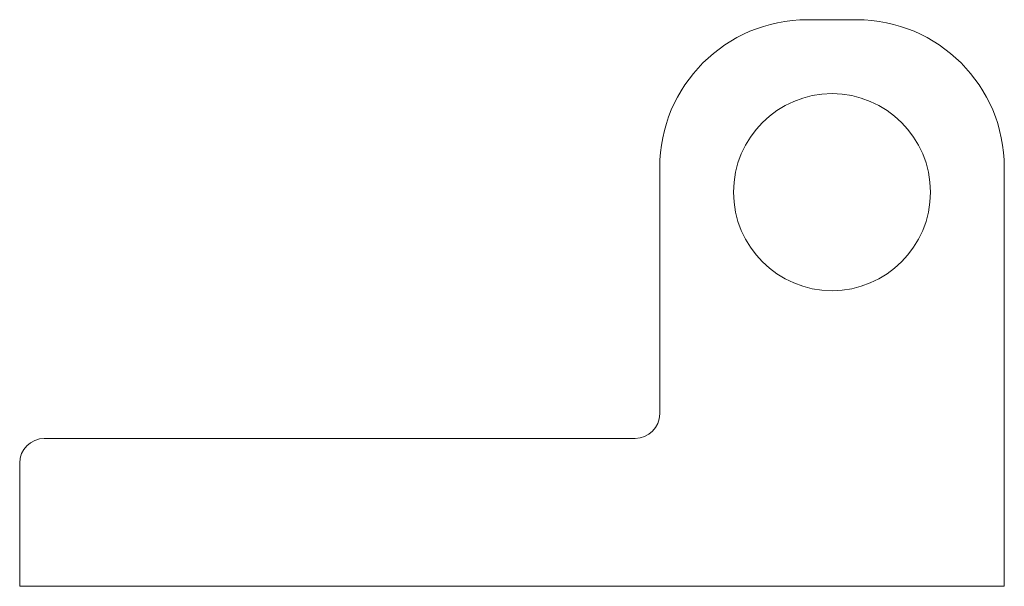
# Model space of a CAD drawing. Header units: millimetres. Extents: x 0 to 123, y 0 to 170.
import ezdxf

# ---------------------------------------------------------------- set-up
doc = ezdxf.new("R2010")
doc.units = ezdxf.units.MM

msp = doc.modelspace()

# ---------------------------------------------------------------- linework, layer by layer
at = {"color": 7, "linetype": 'Continuous', "lineweight": 15}
for p, q in [((115.144, 170.395), (117.144, 170.395)), ((109.144, 154.395), (109.144, 164.395)), ((123.144, 164.395), (123.144, 147.395)), ((84.144, 153.395), (108.144, 153.395)), ((83.144, 147.395), (83.144, 152.395)), ((123.144, 147.395), (83.144, 147.395))]:
    msp.add_line(p, q, dxfattribs=at)
msp.add_circle((116.144, 163.395), 4, dxfattribs=at)
for centre, radius, start, end in [((115.144, 164.395), 6, 90, 180), ((117.144, 164.395), 6, 0, 90), ((108.144, 154.395), 1, 270, 0), ((84.144, 152.395), 1, 90, 180)]:
    msp.add_arc(centre, radius, start, end, dxfattribs=at)

doc.saveas('drawing.dxf')
